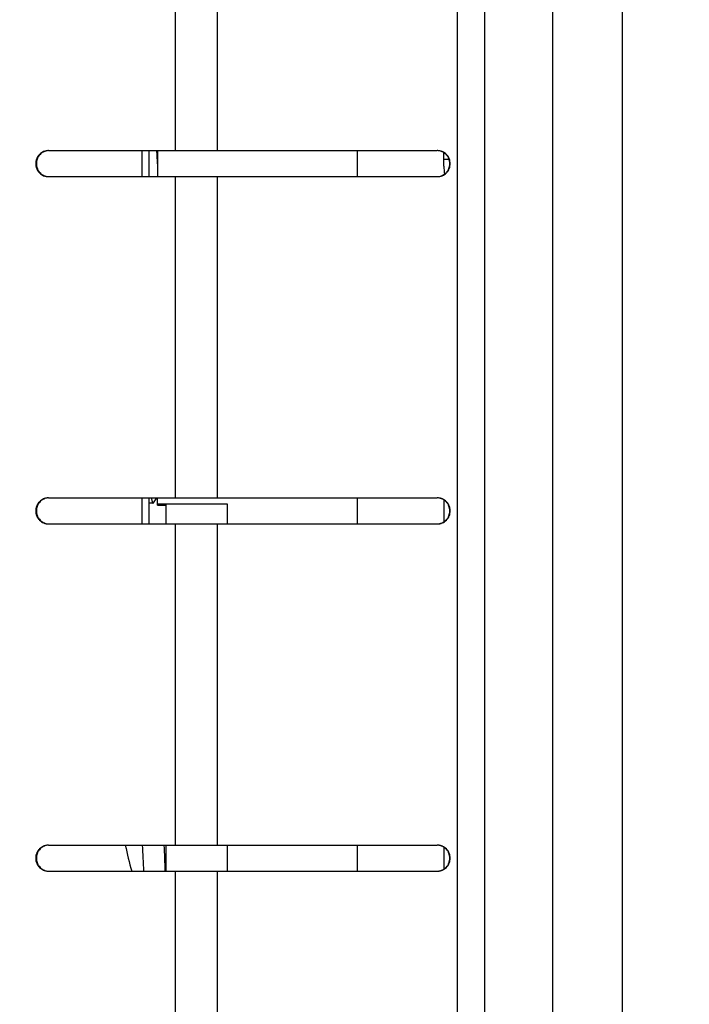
# Model space of a CAD drawing. Header units: inches. Extents: x 0.2 to 16.8, y 0.2 to 10.8.
# Tile 30 of 38: x 8.167 to 8.553, y 6.177 to 6.744. Entities that reach past the tile are written whole.
import ezdxf

# ---------------------------------------------------------------- set-up
doc = ezdxf.new("R2010")
doc.units = ezdxf.units.IN
doc.header["$LTSCALE"] = 0.935
doc.header["$MEASUREMENT"] = 0
doc.layers.get('0').update_dxf_attribs({"linetype": 'CONTINUOUS'})
doc.layers.add('DIMENSIONS', color=7, linetype='CONTINUOUS')
doc.styles.get("Standard").update_dxf_attribs({"font": 'txt', "width": 0.8})
doc.dimstyles.new('DIMSTYLE_2', dxfattribs={"dimtxt": 0.125, "dimasz": 0.18, "dimexe": 0.18, "dimexo": 0.0625, "dimgap": 0.09, "dimtad": 0, "dimtih": 1, "dimtoh": 1, "dimdec": 3, "dimzin": 4, "dimdsep": 46, "dimtxsty": 'STANDARD', "dimblk": '_FILLED', "dimblk1": '_FILLED', "dimblk2": '_FILLED', "dimcen": 0.09, "dimadec": 0, "dimazin": 0, "dimtp": 0.01, "dimtm": 0.01, "dimtfac": 1, "dimtdec": 3, "dimtofl": 0, "dimtmove": 0, "dimatfit": 3, "dimldrblk": '_FILLED', "dimfxl": 1, "dimtolj": 1, "dimtzin": 4, "dimarcsym": 0})

# ---------------------------------------------------------------- blocks, each defined once
blk = doc.blocks.new('_FILLED')
at = {"color": 0, "linetype": 'BYBLOCK'}
blk.add_solid([(0, 0), (-1, 0.1736111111), (-1, -0.1736111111)], dxfattribs=at)
blk = doc.blocks.new('*D26')
at = {"layer": 'DIMENSIONS', "color": 2, "linetype": 'CONTINUOUS'}
for p, q in [((8.1670850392, 8.1832041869), (10.4316072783, 8.1832041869)), ((10.3066072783, 8.1832041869), (10.3066072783, 5.7747041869)), ((10.3066072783, 3.1162041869), (10.3066072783, 5.5247041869)), ((8.1670850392, 3.1162041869), (10.4316072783, 3.1162041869))]:
    blk.add_line(p, q, dxfattribs=at)
at = {"layer": 'DIMENSIONS', "color": 2, "linetype": 'CONTINUOUS', "xscale": 0.18, "yscale": 0.18, "zscale": 0.18}
for p, rotation in [((10.3066072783, 8.1832041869), 90), ((10.3066072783, 3.1162041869), 270)]:
    blk.add_blockref('_FILLED', p, dxfattribs=dict(at, rotation=rotation))
at = {"layer": 'DIMENSIONS', "color": 2, "linetype": 'CONTINUOUS', "insert": (10.3066072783, 5.7122041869), "char_height": 0.125, "width": 1.325, "attachment_point": 2, "line_spacing_factor": 0.9}
blk.add_mtext('5.067{\\Ftxt.shx;\\W1.000000;\\H0.125000; }[128.7]', dxfattribs=at)

msp = doc.modelspace()

# ---------------------------------------------------------------- linework, layer by layer
at = {"color": 9, "linetype": 'CONTINUOUS'}
for p, q in [((8.4191661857, 7.4182041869), (8.4191661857, 3.8982041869)), ((8.4350476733, 7.4182041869), (8.4350476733, 3.8982041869)), ((8.4744372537, 3.8982041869), (8.4744372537, 7.4182041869)), ((8.5144372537, 3.8982041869), (8.5144372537, 7.4182041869)), ((8.2567713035, 6.8532041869), (8.2567713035, 6.6682041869)), ((8.2810037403, 6.8532041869), (8.2810037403, 6.6682041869)), ((8.2375850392, 6.6682041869), (8.2375850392, 6.6532041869)), ((8.2567713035, 6.6532041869), (8.2567713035, 6.4682041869)), ((8.2810037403, 6.6532041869), (8.2810037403, 6.4682041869)), ((8.2375850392, 6.4682041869), (8.2375850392, 6.4532041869)), ((8.2567713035, 6.4532041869), (8.2567713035, 6.2682041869)), ((8.2810037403, 6.4532041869), (8.2810037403, 6.2682041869)), ((8.2567713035, 6.2532041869), (8.2567713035, 6.0682041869)), ((8.2810037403, 6.2532041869), (8.2810037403, 6.0682041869))]:
    msp.add_line(p, q, dxfattribs=at)
at = {"color": 7, "linetype": 'CONTINUOUS'}
for p, q in [((8.183733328, 6.6682041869), (8.4077965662, 6.6682041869)), ((8.2415850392, 6.6682041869), (8.2415850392, 6.6532041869)), ((8.2461651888, 6.6681894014), (8.2461826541, 6.667904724)), ((8.2466072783, 6.6682041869), (8.2466072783, 6.6532041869)), ((8.3616072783, 6.6682041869), (8.3616072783, 6.6532041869)), ((8.4116072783, 6.6592041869), (8.4116072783, 6.6669634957)), ((8.4116072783, 6.6632041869), (8.4145446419, 6.6632041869)), ((8.183733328, 6.6532041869), (8.4077965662, 6.6532041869)), ((8.183733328, 6.4682041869), (8.4077965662, 6.4682041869)), ((8.2415850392, 6.4682041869), (8.2415850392, 6.4532041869)), ((8.2418087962, 6.4652042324), (8.241666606, 6.4652690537)), ((8.2439527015, 6.4652041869), (8.2418088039, 6.4652041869)), ((8.2439527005, 6.4652041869), (8.2441839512, 6.4653756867)), ((8.2441839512, 6.4653756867), (8.2460915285, 6.4682041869)), ((8.2466072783, 6.4639669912), (8.2466072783, 6.4682041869)), ((8.2466072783, 6.4648133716), (8.2866072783, 6.4648133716)), ((8.2516072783, 6.4532041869), (8.2516072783, 6.4648133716)), ((8.2866072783, 6.4648133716), (8.2866072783, 6.4532041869)), ((8.3616072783, 6.4682041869), (8.3616072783, 6.4532041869)), ((8.4116072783, 6.4669634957), (8.4116072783, 6.4544448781)), ((8.2466072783, 6.4639669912), (8.2516072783, 6.4639669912)), ((8.183733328, 6.4532041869), (8.4077965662, 6.4532041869)), ((8.183733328, 6.2682041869), (8.4077965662, 6.2682041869)), ((8.2516072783, 6.2532041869), (8.2516072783, 6.2682041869)), ((8.2866072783, 6.2682041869), (8.2866072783, 6.2532041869)), ((8.3616072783, 6.2682041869), (8.3616072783, 6.2532041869)), ((8.4116072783, 6.2669634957), (8.4116072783, 6.2544448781)), ((8.183733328, 6.2532041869), (8.4077965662, 6.2532041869))]:
    msp.add_line(p, q, dxfattribs=at)
for centre, radius, start, end in [((6.9572454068, 6.5891166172), 1.2913430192, 3.1741891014, 3.4979330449), ((8.4516072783, 6.6592041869), 0.04, 180, 186.5786314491), ((8.4287266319, 6.3097041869), 0.205, 191.685326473, 196.0062476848), ((12.155744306, 6.4455631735), 3.9220111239, 182.5918922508, 182.8119557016), ((15.4154062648, 6.5365488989), 7.1701744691, 182.1448888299, 182.2651807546)]:
    msp.add_arc(centre, radius, start, end, dxfattribs=at)
for points, knots in [([(8.183733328, 6.6682041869), (8.1834917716, 6.6682041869), (8.1830081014, 6.6681800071), (8.1822899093, 6.6680719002), (8.1815854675, 6.6678926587), (8.1806742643, 6.6675615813), (8.1796016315, 6.6669793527), (8.1786632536, 6.6661965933), (8.1780143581, 6.6654693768), (8.1775818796, 6.6648772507), (8.1772087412, 6.6642448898), (8.1767950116, 6.6633567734), (8.1764422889, 6.6621758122), (8.1762997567, 6.6607041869), (8.1764422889, 6.6592325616), (8.1767950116, 6.6580516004), (8.1772087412, 6.657163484), (8.1775818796, 6.6565311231), (8.1780143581, 6.655938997), (8.1786632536, 6.6552117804), (8.1796016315, 6.654429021), (8.1806742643, 6.6538467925), (8.1815854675, 6.6535157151), (8.1822899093, 6.6533364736), (8.1830081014, 6.6532283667), (8.1834917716, 6.6532041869), (8.183733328, 6.6532041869)], [0, 0, 0, 0, 0.0310219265, 0.0620712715, 0.093128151, 0.1242098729, 0.1864071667, 0.2487771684, 0.2800695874, 0.311407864, 0.3427897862, 0.3742106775, 0.4370698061, 0.5, 0.5629301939, 0.6257893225, 0.6572102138, 0.688592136, 0.7199304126, 0.7512228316, 0.8135928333, 0.8757901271, 0.906871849, 0.9379287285, 0.9689780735, 1, 1, 1, 1]), ([(8.1828666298, 6.6681021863), (8.1824402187, 6.6680300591), (8.1818079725, 6.6678639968), (8.1810062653, 6.667534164), (8.1802350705, 6.6671338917), (8.1793406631, 6.6665065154), (8.1785692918, 6.6657309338), (8.1780398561, 6.6650365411), (8.1776888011, 6.6644816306), (8.1773870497, 6.66389759), (8.1770536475, 6.6630863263), (8.1767706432, 6.6620212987), (8.1766565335, 6.6607041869), (8.1767706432, 6.6593870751), (8.1770536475, 6.6583220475), (8.1773870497, 6.6575107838), (8.1776888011, 6.6569267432), (8.1780398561, 6.6563718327), (8.1785692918, 6.65567744), (8.1793406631, 6.6549018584), (8.1802350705, 6.6542744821), (8.1810062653, 6.6538742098), (8.1818079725, 6.653544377), (8.1824402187, 6.6533783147), (8.1828666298, 6.6533061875)], [0, 0, 0, 0, 0.0620037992, 0.0930725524, 0.1241741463, 0.1864277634, 0.2488457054, 0.2801467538, 0.311487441, 0.3428649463, 0.374274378, 0.4371084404, 0.5, 0.5628915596, 0.625725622, 0.6571350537, 0.688512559, 0.7198532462, 0.7511542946, 0.8135722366, 0.8758258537, 0.9069274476, 0.9379962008, 1, 1, 1, 1]), ([(8.4077954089, 6.6532081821), (8.4080337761, 6.6532160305), (8.4085101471, 6.6532548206), (8.4092155, 6.6533817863), (8.4099055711, 6.6535764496), (8.4107960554, 6.6539235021), (8.4118410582, 6.6545168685), (8.4127532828, 6.6553002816), (8.4133830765, 6.6560224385), (8.4138022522, 6.6566078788), (8.4141636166, 6.6572312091), (8.4145639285, 6.6581044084), (8.4149050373, 6.6592626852), (8.4150428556, 6.6607041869), (8.4149050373, 6.6621456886), (8.4145639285, 6.6633039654), (8.4141636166, 6.6641771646), (8.4138022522, 6.664800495), (8.4133830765, 6.6653859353), (8.4127532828, 6.6661080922), (8.4118410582, 6.6668915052), (8.4107960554, 6.6674848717), (8.4099055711, 6.6678319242), (8.4092155, 6.6680265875), (8.4085101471, 6.6681535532), (8.4080337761, 6.6681923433), (8.4077954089, 6.6682001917)], [0, 0, 0, 0, 0.0311531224, 0.0623155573, 0.0934784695, 0.1246558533, 0.1869932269, 0.2494144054, 0.2806942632, 0.3119959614, 0.3433186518, 0.3746597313, 0.437313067, 0.5, 0.562686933, 0.6253402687, 0.6566813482, 0.6880040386, 0.7193057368, 0.7505855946, 0.8130067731, 0.8753441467, 0.9065215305, 0.9376844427, 0.9688468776, 1, 1, 1, 1]), ([(8.4077965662, 6.6532041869), (8.4080400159, 6.6532041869), (8.4085274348, 6.6532283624), (8.4092512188, 6.6533364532), (8.4099611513, 6.6535156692), (8.4108792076, 6.6538466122), (8.4119598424, 6.6544284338), (8.4129060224, 6.6552113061), (8.4135603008, 6.6559387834), (8.4139962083, 6.6565309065), (8.4143723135, 6.6571632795), (8.4147892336, 6.6580511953), (8.4151448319, 6.6592321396), (8.4152885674, 6.6607041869), (8.4151448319, 6.6621762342), (8.4147892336, 6.6633571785), (8.4143723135, 6.6642450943), (8.4139962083, 6.6648774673), (8.4135603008, 6.6654695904), (8.4129060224, 6.6661970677), (8.4119598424, 6.6669799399), (8.4108792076, 6.6675617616), (8.4099611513, 6.6678927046), (8.4092512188, 6.6680719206), (8.4085274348, 6.6681800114), (8.4080400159, 6.6682041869), (8.4077965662, 6.6682041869)], [0, 0, 0, 0, 0.0311440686, 0.0623108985, 0.0934759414, 0.1246523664, 0.1869853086, 0.2494024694, 0.2806826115, 0.3119851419, 0.3433092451, 0.3746525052, 0.4373087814, 0.5, 0.5626912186, 0.6253474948, 0.6566907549, 0.6880148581, 0.7193173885, 0.7505975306, 0.8130146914, 0.8753476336, 0.9065240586, 0.9376891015, 0.9688559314, 1, 1, 1, 1]), ([(8.183733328, 6.4682041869), (8.1834917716, 6.4682041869), (8.1830081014, 6.4681800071), (8.1822899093, 6.4680719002), (8.1815854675, 6.4678926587), (8.1806742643, 6.4675615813), (8.1796016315, 6.4669793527), (8.1786632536, 6.4661965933), (8.1780143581, 6.4654693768), (8.1775818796, 6.4648772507), (8.1772087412, 6.4642448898), (8.1767950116, 6.4633567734), (8.1764422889, 6.4621758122), (8.1762997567, 6.4607041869), (8.1764422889, 6.4592325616), (8.1767950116, 6.4580516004), (8.1772087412, 6.457163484), (8.1775818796, 6.4565311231), (8.1780143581, 6.455938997), (8.1786632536, 6.4552117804), (8.1796016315, 6.454429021), (8.1806742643, 6.4538467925), (8.1815854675, 6.4535157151), (8.1822899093, 6.4533364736), (8.1830081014, 6.4532283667), (8.1834917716, 6.4532041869), (8.183733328, 6.4532041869)], [0, 0, 0, 0, 0.0310219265, 0.0620712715, 0.093128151, 0.1242098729, 0.1864071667, 0.2487771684, 0.2800695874, 0.311407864, 0.3427897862, 0.3742106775, 0.4370698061, 0.5, 0.5629301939, 0.6257893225, 0.6572102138, 0.688592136, 0.7199304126, 0.7512228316, 0.8135928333, 0.8757901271, 0.906871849, 0.9379287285, 0.9689780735, 1, 1, 1, 1]), ([(8.1828666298, 6.4681021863), (8.1824402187, 6.4680300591), (8.1818079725, 6.4678639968), (8.1810062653, 6.467534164), (8.1802350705, 6.4671338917), (8.1793406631, 6.4665065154), (8.1785692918, 6.4657309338), (8.1780398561, 6.4650365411), (8.1776888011, 6.4644816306), (8.1773870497, 6.46389759), (8.1770536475, 6.4630863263), (8.1767706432, 6.4620212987), (8.1766565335, 6.4607041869), (8.1767706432, 6.4593870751), (8.1770536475, 6.4583220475), (8.1773870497, 6.4575107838), (8.1776888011, 6.4569267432), (8.1780398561, 6.4563718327), (8.1785692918, 6.45567744), (8.1793406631, 6.4549018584), (8.1802350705, 6.4542744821), (8.1810062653, 6.4538742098), (8.1818079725, 6.453544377), (8.1824402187, 6.4533783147), (8.1828666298, 6.4533061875)], [0, 0, 0, 0, 0.0620037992, 0.0930725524, 0.1241741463, 0.1864277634, 0.2488457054, 0.2801467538, 0.311487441, 0.3428649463, 0.374274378, 0.4371084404, 0.5, 0.5628915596, 0.625725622, 0.6571350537, 0.688512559, 0.7198532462, 0.7511542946, 0.8135722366, 0.8758258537, 0.9069274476, 0.9379962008, 1, 1, 1, 1]), ([(8.2430018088, 6.4680934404), (8.243039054, 6.4678679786), (8.2431126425, 6.4674464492), (8.243230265, 6.4668599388), (8.2433475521, 6.4663626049), (8.2434495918, 6.4660051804), (8.2435329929, 6.4657650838), (8.243592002, 6.465617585), (8.243650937, 6.4654924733), (8.2437098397, 6.4653896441), (8.2437688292, 6.4653088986), (8.2438283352, 6.4652500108), (8.2438892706, 6.4652130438), (8.2439325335, 6.4652041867), (8.2439527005, 6.4652041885)], [0, 0, 0, 0, 0.2195397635, 0.4110582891, 0.5746015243, 0.7103455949, 0.7679151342, 0.8187197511, 0.8629004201, 0.9006772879, 0.9324074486, 0.9586996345, 0.9806252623, 1, 1, 1, 1]), ([(8.4077954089, 6.4532081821), (8.4080337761, 6.4532160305), (8.4085101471, 6.4532548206), (8.4092155, 6.4533817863), (8.4099055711, 6.4535764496), (8.4107960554, 6.4539235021), (8.4118410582, 6.4545168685), (8.4127532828, 6.4553002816), (8.4133830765, 6.4560224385), (8.4138022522, 6.4566078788), (8.4141636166, 6.4572312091), (8.4145639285, 6.4581044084), (8.4149050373, 6.4592626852), (8.4150428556, 6.4607041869), (8.4149050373, 6.4621456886), (8.4145639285, 6.4633039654), (8.4141636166, 6.4641771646), (8.4138022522, 6.464800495), (8.4133830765, 6.4653859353), (8.4127532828, 6.4661080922), (8.4118410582, 6.4668915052), (8.4107960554, 6.4674848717), (8.4099055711, 6.4678319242), (8.4092155, 6.4680265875), (8.4085101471, 6.4681535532), (8.4080337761, 6.4681923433), (8.4077954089, 6.4682001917)], [0, 0, 0, 0, 0.0311531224, 0.0623155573, 0.0934784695, 0.1246558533, 0.1869932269, 0.2494144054, 0.2806942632, 0.3119959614, 0.3433186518, 0.3746597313, 0.437313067, 0.5, 0.562686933, 0.6253402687, 0.6566813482, 0.6880040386, 0.7193057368, 0.7505855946, 0.8130067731, 0.8753441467, 0.9065215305, 0.9376844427, 0.9688468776, 1, 1, 1, 1]), ([(8.4077965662, 6.4532041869), (8.4080400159, 6.4532041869), (8.4085274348, 6.4532283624), (8.4092512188, 6.4533364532), (8.4099611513, 6.4535156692), (8.4108792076, 6.4538466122), (8.4119598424, 6.4544284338), (8.4129060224, 6.4552113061), (8.4135603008, 6.4559387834), (8.4139962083, 6.4565309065), (8.4143723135, 6.4571632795), (8.4147892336, 6.4580511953), (8.4151448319, 6.4592321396), (8.4152885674, 6.4607041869), (8.4151448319, 6.4621762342), (8.4147892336, 6.4633571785), (8.4143723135, 6.4642450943), (8.4139962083, 6.4648774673), (8.4135603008, 6.4654695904), (8.4129060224, 6.4661970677), (8.4119598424, 6.4669799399), (8.4108792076, 6.4675617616), (8.4099611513, 6.4678927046), (8.4092512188, 6.4680719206), (8.4085274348, 6.4681800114), (8.4080400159, 6.4682041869), (8.4077965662, 6.4682041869)], [0, 0, 0, 0, 0.0311440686, 0.0623108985, 0.0934759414, 0.1246523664, 0.1869853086, 0.2494024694, 0.2806826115, 0.3119851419, 0.3433092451, 0.3746525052, 0.4373087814, 0.5, 0.5626912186, 0.6253474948, 0.6566907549, 0.6880148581, 0.7193173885, 0.7505975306, 0.8130146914, 0.8753476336, 0.9065240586, 0.9376891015, 0.9688559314, 1, 1, 1, 1]), ([(8.183733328, 6.2682041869), (8.1834917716, 6.2682041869), (8.1830081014, 6.2681800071), (8.1822899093, 6.2680719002), (8.1815854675, 6.2678926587), (8.1806742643, 6.2675615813), (8.1796016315, 6.2669793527), (8.1786632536, 6.2661965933), (8.1780143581, 6.2654693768), (8.1775818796, 6.2648772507), (8.1772087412, 6.2642448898), (8.1767950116, 6.2633567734), (8.1764422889, 6.2621758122), (8.1762997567, 6.2607041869), (8.1764422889, 6.2592325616), (8.1767950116, 6.2580516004), (8.1772087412, 6.257163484), (8.1775818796, 6.2565311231), (8.1780143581, 6.255938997), (8.1786632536, 6.2552117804), (8.1796016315, 6.254429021), (8.1806742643, 6.2538467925), (8.1815854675, 6.2535157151), (8.1822899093, 6.2533364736), (8.1830081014, 6.2532283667), (8.1834917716, 6.2532041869), (8.183733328, 6.2532041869)], [0, 0, 0, 0, 0.0310219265, 0.0620712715, 0.093128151, 0.1242098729, 0.1864071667, 0.2487771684, 0.2800695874, 0.311407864, 0.3427897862, 0.3742106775, 0.4370698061, 0.5, 0.5629301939, 0.6257893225, 0.6572102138, 0.688592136, 0.7199304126, 0.7512228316, 0.8135928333, 0.8757901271, 0.906871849, 0.9379287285, 0.9689780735, 1, 1, 1, 1]), ([(8.1828666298, 6.2681021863), (8.1824402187, 6.2680300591), (8.1818079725, 6.2678639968), (8.1810062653, 6.267534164), (8.1802350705, 6.2671338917), (8.1793406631, 6.2665065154), (8.1785692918, 6.2657309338), (8.1780398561, 6.2650365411), (8.1776888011, 6.2644816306), (8.1773870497, 6.26389759), (8.1770536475, 6.2630863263), (8.1767706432, 6.2620212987), (8.1766565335, 6.2607041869), (8.1767706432, 6.2593870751), (8.1770536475, 6.2583220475), (8.1773870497, 6.2575107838), (8.1776888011, 6.2569267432), (8.1780398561, 6.2563718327), (8.1785692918, 6.25567744), (8.1793406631, 6.2549018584), (8.1802350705, 6.2542744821), (8.1810062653, 6.2538742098), (8.1818079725, 6.253544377), (8.1824402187, 6.2533783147), (8.1828666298, 6.2533061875)], [0, 0, 0, 0, 0.0620037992, 0.0930725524, 0.1241741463, 0.1864277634, 0.2488457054, 0.2801467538, 0.311487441, 0.3428649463, 0.374274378, 0.4371084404, 0.5, 0.5628915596, 0.625725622, 0.6571350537, 0.688512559, 0.7198532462, 0.7511542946, 0.8135722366, 0.8758258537, 0.9069274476, 0.9379962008, 1, 1, 1, 1]), ([(8.4077954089, 6.2532081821), (8.4080337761, 6.2532160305), (8.4085101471, 6.2532548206), (8.4092155, 6.2533817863), (8.4099055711, 6.2535764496), (8.4107960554, 6.2539235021), (8.4118410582, 6.2545168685), (8.4127532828, 6.2553002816), (8.4133830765, 6.2560224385), (8.4138022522, 6.2566078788), (8.4141636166, 6.2572312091), (8.4145639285, 6.2581044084), (8.4149050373, 6.2592626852), (8.4150428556, 6.2607041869), (8.4149050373, 6.2621456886), (8.4145639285, 6.2633039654), (8.4141636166, 6.2641771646), (8.4138022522, 6.264800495), (8.4133830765, 6.2653859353), (8.4127532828, 6.2661080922), (8.4118410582, 6.2668915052), (8.4107960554, 6.2674848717), (8.4099055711, 6.2678319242), (8.4092155, 6.2680265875), (8.4085101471, 6.2681535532), (8.4080337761, 6.2681923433), (8.4077954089, 6.2682001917)], [0, 0, 0, 0, 0.0311531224, 0.0623155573, 0.0934784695, 0.1246558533, 0.1869932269, 0.2494144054, 0.2806942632, 0.3119959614, 0.3433186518, 0.3746597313, 0.437313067, 0.5, 0.562686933, 0.6253402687, 0.6566813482, 0.6880040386, 0.7193057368, 0.7505855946, 0.8130067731, 0.8753441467, 0.9065215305, 0.9376844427, 0.9688468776, 1, 1, 1, 1]), ([(8.4077965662, 6.2532041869), (8.4080400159, 6.2532041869), (8.4085274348, 6.2532283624), (8.4092512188, 6.2533364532), (8.4099611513, 6.2535156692), (8.4108792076, 6.2538466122), (8.4119598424, 6.2544284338), (8.4129060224, 6.2552113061), (8.4135603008, 6.2559387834), (8.4139962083, 6.2565309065), (8.4143723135, 6.2571632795), (8.4147892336, 6.2580511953), (8.4151448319, 6.2592321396), (8.4152885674, 6.2607041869), (8.4151448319, 6.2621762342), (8.4147892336, 6.2633571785), (8.4143723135, 6.2642450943), (8.4139962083, 6.2648774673), (8.4135603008, 6.2654695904), (8.4129060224, 6.2661970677), (8.4119598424, 6.2669799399), (8.4108792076, 6.2675617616), (8.4099611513, 6.2678927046), (8.4092512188, 6.2680719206), (8.4085274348, 6.2681800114), (8.4080400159, 6.2682041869), (8.4077965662, 6.2682041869)], [0, 0, 0, 0, 0.0311440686, 0.0623108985, 0.0934759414, 0.1246523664, 0.1869853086, 0.2494024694, 0.2806826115, 0.3119851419, 0.3433092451, 0.3746525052, 0.4373087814, 0.5, 0.5626912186, 0.6253474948, 0.6566907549, 0.6880148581, 0.7193173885, 0.7505975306, 0.8130146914, 0.8753476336, 0.9065240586, 0.9376891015, 0.9688559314, 1, 1, 1, 1])]:
    msp.add_open_spline(points, degree=3, knots=knots, dxfattribs=at)

# ---------------------------------------------------------------- dimensions: what is measured, and where the dimension line sits
at = {"layer": 'DIMENSIONS', "color": 2, "linetype": 'CONTINUOUS'}
dim = msp.add_linear_dim(base=(10.3066072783, 8.1832041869), p1=(8.1670850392, 3.1162041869), p2=(8.1670850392, 8.1832041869), angle=90, dimstyle='DIMSTYLE_2', dxfattribs=at)
dim.commit()
dim.dimension.update_dxf_attribs({"geometry": '*D26', "text_midpoint": (10.1566072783, 5.6497041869), "dimtype": 160})

doc.saveas('drawing.dxf')
